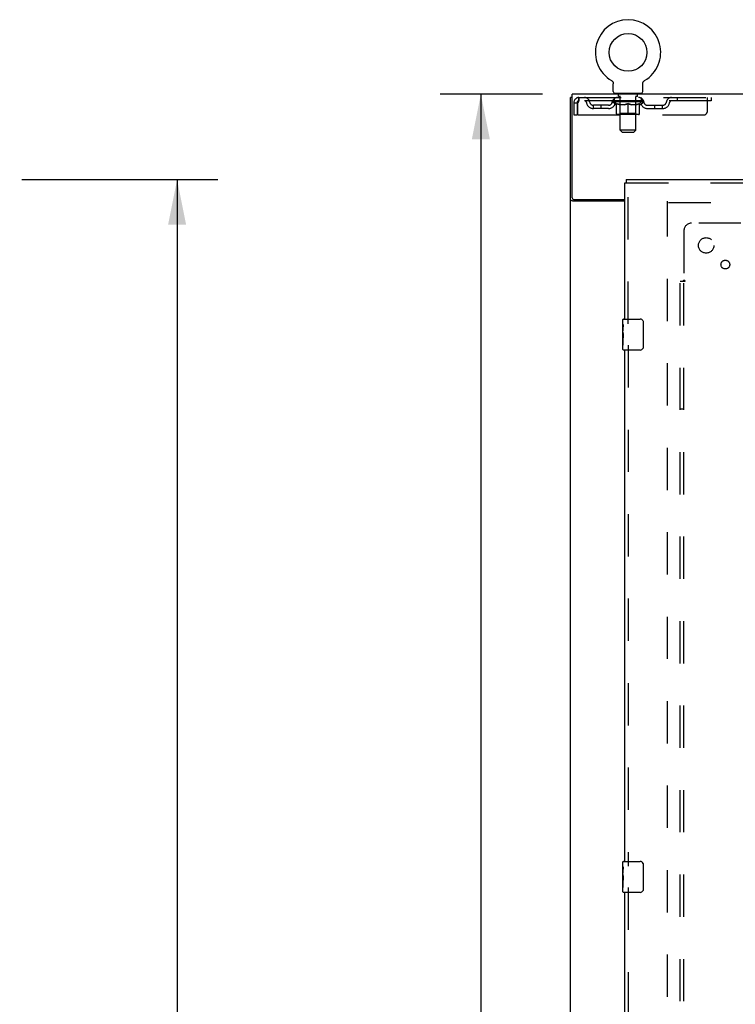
# Model space of a CAD drawing. Header units: inches. Extents: x 0 to 248, y 0 to 160.
# Tile 6 of 68: x 25 to 48, y 86 to 118. Entities that reach past the tile are written whole.
import ezdxf

# ---------------------------------------------------------------- set-up
doc = ezdxf.new("R2010")
doc.units = ezdxf.units.IN
doc.header["$LTSCALE"] = 13.627625
doc.header["$MEASUREMENT"] = 0
doc.linetypes.add('HIDDEN', pattern=[0.2, 0.1, -0.1])
doc.layers.get('0').update_dxf_attribs({"linetype": 'CONTINUOUS'})
for name, color, linetype in [('DEFAULT_2', 8, 'HIDDEN'), ('DIMENSIONS', 7, 'CONTINUOUS'), ('LEFTHAND_DOOR_ASSEMBLY', 7, 'CONTINUOUS'), ('SUBPANEL', 7, 'CONTINUOUS')]:
    doc.layers.add(name, color=color, linetype=linetype)
doc.styles.get("Standard").update_dxf_attribs({"font": 'arial.ttf'})
doc.dimstyles.new('DIMSTYLE_1', dxfattribs={"dimtxt": 1.093125, "dimasz": 1.4575, "dimexe": 0.09, "dimexo": 0.07, "dimgap": 0.0375, "dimtad": 0, "dimtih": 1, "dimtoh": 1, "dimzin": 4, "dimdsep": 46, "dimtxsty": 'Standard', "dimblk": '_FILLED', "dimblk1": '_FILLED', "dimblk2": '_FILLED', "dimcen": 0.09, "dimadec": 3, "dimazin": 1, "dimtfac": 1, "dimtdec": 3, "dimtofl": 0, "dimtmove": 0, "dimatfit": 3, "dimldrblk": '_FILLED', "dimfxl": 0, "dimtolj": 1, "dimtzin": 4, "dimarcsym": 0})

# ---------------------------------------------------------------- blocks, each defined once
blk = doc.blocks.new('_FILLED')
at = {"color": 0, "linetype": 'ByBlock'}
blk.add_solid([(0, 0), (-1, 0.2), (-1, -0.2)], dxfattribs=at)
blk = doc.blocks.new('*D9')
at = {"layer": 'DIMENSIONS', "color": 2, "linetype": 'Continuous'}
for p, q in [((24.813, 113.089), (31.134, 113.089)), ((29.822, 113.089), (29.822, 83.774)), ((29.822, 50.589), (29.822, 79.948)), ((24.813, 50.589), (31.134, 50.589))]:
    blk.add_line(p, q, dxfattribs=at)
at = {"layer": 'DIMENSIONS', "color": 2, "linetype": 'Continuous', "xscale": 1.4575, "yscale": 1.4575, "zscale": 1.4575}
for p, rotation in [((29.822, 113.089), 90), ((29.822, 50.589), 270)]:
    blk.add_blockref('_FILLED', p, dxfattribs=dict(at, rotation=rotation))
at = {"layer": 'DIMENSIONS', "color": 2, "linetype": 'Continuous', "insert": (29.822, 83.228), "char_height": 1.0931, "width": 5.5916, "attachment_point": 2, "line_spacing_factor": 0.9}
blk.add_mtext('62.50\\PDOORS', dxfattribs=at)
blk = doc.blocks.new('*D12')
at = {"layer": 'DIMENSIONS', "color": 2, "linetype": 'Continuous'}
for p, q in [((41.611, 115.839), (38.312, 115.839)), ((39.624, 115.839), (39.624, 82.932)), ((39.624, 47.839), (39.624, 80.746)), ((41.611, 47.839), (38.312, 47.839))]:
    blk.add_line(p, q, dxfattribs=at)
at = {"layer": 'DIMENSIONS', "color": 2, "linetype": 'Continuous', "xscale": 1.4575, "yscale": 1.4575, "zscale": 1.4575}
for p, rotation in [((39.624, 115.839), 90), ((39.624, 47.839), 270)]:
    blk.add_blockref('_FILLED', p, dxfattribs=dict(at, rotation=rotation))
at = {"layer": 'DIMENSIONS', "color": 2, "linetype": 'Continuous', "insert": (39.624, 82.385), "char_height": 1.0931, "width": 3.81984, "attachment_point": 2, "line_spacing_factor": 0.9}
blk.add_mtext('68.00', dxfattribs=at)

msp = doc.modelspace()

# ---------------------------------------------------------------- linework, layer by layer
at = {"color": 7, "linetype": 'Continuous'}
for p, q in [((43.837, 116.285), (43.837, 116.285)), ((43.837, 116.285), (43.84, 116.284)), ((43.84, 116.284), (43.842, 116.282)), ((43.842, 116.282), (43.844, 116.281)), ((43.844, 116.281), (43.847, 116.278)), ((43.847, 116.278), (43.851, 116.276)), ((43.851, 116.276), (43.854, 116.273)), ((44.892, 116.273), (44.895, 116.276)), ((44.895, 116.276), (44.899, 116.278)), ((44.899, 116.278), (44.902, 116.281)), ((44.902, 116.281), (44.904, 116.282)), ((44.902, 116.281), (44.904, 116.282)), ((44.904, 116.282), (44.906, 116.284)), ((44.906, 116.284), (44.909, 116.285)), ((44.909, 116.285), (44.909, 116.285)), ((43.854, 116.273), (43.858, 116.27)), ((43.857, 116.27), (43.861, 116.267)), ((43.861, 116.267), (43.864, 116.264)), ((43.864, 116.264), (43.867, 116.261)), ((43.867, 116.261), (43.869, 116.257)), ((43.869, 116.257), (43.872, 116.254)), ((43.872, 116.254), (43.875, 116.251)), ((43.875, 116.251), (43.877, 116.247)), ((43.877, 116.247), (43.88, 116.243)), ((43.879, 116.243), (43.882, 116.24)), ((43.882, 116.24), (43.884, 116.236)), ((43.884, 116.236), (43.886, 116.232)), ((43.886, 116.232), (43.888, 116.228)), ((43.888, 116.228), (43.889, 116.224)), ((43.889, 116.224), (43.891, 116.22)), ((43.891, 116.22), (43.892, 116.216)), ((43.892, 116.216), (43.893, 116.212)), ((43.898, 115.929), (43.898, 116.178)), ((44.848, 116.178), (44.848, 116.182)), ((44.848, 115.929), (44.848, 116.178)), ((44.852, 116.207), (44.853, 116.212)), ((44.853, 116.212), (44.854, 116.216)), ((44.854, 116.216), (44.855, 116.22)), ((44.855, 116.22), (44.857, 116.224)), ((44.857, 116.224), (44.858, 116.228)), ((44.858, 116.228), (44.86, 116.232)), ((44.86, 116.232), (44.862, 116.236)), ((44.862, 116.236), (44.864, 116.24)), ((44.864, 116.24), (44.866, 116.243)), ((44.866, 116.243), (44.869, 116.247)), ((44.869, 116.247), (44.871, 116.251)), ((44.871, 116.251), (44.874, 116.254)), ((44.874, 116.254), (44.877, 116.257)), ((44.877, 116.257), (44.879, 116.261)), ((44.879, 116.261), (44.882, 116.264)), ((44.882, 116.264), (44.885, 116.267)), ((44.885, 116.267), (44.889, 116.27)), ((44.888, 116.27), (44.892, 116.273)), ((42.571, 115.735), (42.519, 115.735)), ((43.935, 115.869), (43.935, 115.839)), ((44.81, 115.869), (43.935, 115.869)), ((44.81, 115.869), (44.81, 115.839))]:
    msp.add_line(p, q, dxfattribs=at)
at = {"color": 3, "linetype": 'Continuous'}
for p, q in [((42.519, 47.943), (42.519, 115.735)), ((42.571, 112.503), (42.571, 115.839)), ((120.217, 115.839), (42.571, 115.839)), ((44.269, 112.391), (42.589, 112.391)), ((42.631, 112.443), (44.269, 112.443))]:
    msp.add_line(p, q, dxfattribs=at)
at = {"color": 7, "linetype": 'Continuous'}
for points in [[(43.893, 116.212), (43.894, 116.207), (43.895, 116.203), (43.896, 116.199), (43.897, 116.195), (43.897, 116.19), (43.898, 116.186), (43.898, 116.182), (43.898, 116.178)], [(43.898, 116.186), (43.898, 116.182), (43.898, 116.178)], [(44.848, 116.182), (44.848, 116.186), (44.849, 116.19), (44.849, 116.195), (44.85, 116.199), (44.851, 116.203), (44.852, 116.207)], [(44.848, 116.182), (44.848, 116.186), (44.849, 116.19), (44.849, 116.195), (44.85, 116.199)]]:
    msp.add_lwpolyline(points, dxfattribs=at)
at = {"color": 3, "linetype": 'Continuous'}
for points in [[(42.554, 112.406), (42.55, 112.407), (42.546, 112.408), (42.543, 112.409), (42.54, 112.411), (42.537, 112.412), (42.534, 112.413), (42.532, 112.415), (42.529, 112.416), (42.527, 112.418), (42.525, 112.419), (42.523, 112.421), (42.522, 112.423), (42.521, 112.424), (42.52, 112.426), (42.519, 112.428), (42.519, 112.43), (42.519, 112.431)], [(42.589, 112.391), (42.587, 112.392), (42.585, 112.394), (42.582, 112.395), (42.579, 112.396), (42.576, 112.398), (42.573, 112.399), (42.569, 112.401), (42.565, 112.402), (42.554, 112.406)]]:
    msp.add_lwpolyline(points, dxfattribs=at)
at = {"color": 7, "linetype": 'Continuous'}
msp.add_circle((44.373, 117.193), 0.609, dxfattribs=at)
for centre, radius, start, end in [((44.373, 117.193), 1.054, 300.3993, 239.6007), ((43.958, 115.929), 0.06, 180, 270), ((44.788, 115.929), 0.06, 270, 360)]:
    msp.add_arc(centre, radius, start, end, dxfattribs=at)
at = {"color": 3, "linetype": 'Continuous'}
msp.add_arc((42.631, 112.503), 0.06, 180, 270, dxfattribs=at)
at = {"layer": 'DEFAULT_2', "color": 8, "linetype": 'HIDDEN'}
for p, q in [((43.837, 116.285), (43.837, 116.285)), ((43.842, 116.282), (43.844, 116.281)), ((44.909, 116.285), (44.909, 116.285)), ((42.79, 115.735), (42.79, 115.631)), ((42.79, 115.735), (47.06, 115.735)), ((43.935, 115.631), (43.935, 115.735)), ((44.028, 115.869), (44.028, 115.839)), ((44.063, 115.779), (44.063, 115.859)), ((44.132, 115.769), (44.073, 115.769)), ((44.124, 114.679), (44.124, 115.759)), ((44.673, 115.769), (44.614, 115.769)), ((44.622, 114.679), (44.622, 115.759)), ((44.683, 115.779), (44.683, 115.859)), ((44.718, 115.869), (44.718, 115.839)), ((44.81, 115.631), (44.81, 115.735)), ((45.96, 115.735), (45.96, 115.631)), ((46.935, 115.297), (46.935, 115.735)), ((47.06, 115.735), (47.06, 115.631)), ((42.623, 115.568), (42.623, 115.172)), ((42.623, 115.568), (42.727, 115.568)), ((42.727, 115.568), (42.727, 115.172)), ((42.757, 115.172), (42.757, 115.568)), ((47.06, 115.631), (42.79, 115.631)), ((43.258, 115.38), (43.258, 115.484)), ((43.741, 115.484), (43.258, 115.484)), ((43.741, 115.38), (43.258, 115.38)), ((43.508, 115.38), (43.508, 115.484)), ((43.867, 115.593), (43.867, 115.631)), ((43.994, 115.504), (43.867, 115.593)), ((44.879, 115.593), (43.867, 115.593)), ((43.874, 115.625), (43.874, 115.631)), ((43.881, 115.623), (43.881, 115.625)), ((43.881, 115.623), (44.865, 115.623)), ((43.888, 115.623), (43.888, 115.625)), ((43.889, 115.623), (43.889, 115.625)), ((43.897, 115.625), (43.897, 115.631)), ((43.91, 115.623), (43.91, 115.625)), ((43.912, 115.623), (43.912, 115.625)), ((43.935, 115.625), (43.935, 115.631)), ((43.946, 115.623), (43.946, 115.625)), ((43.948, 115.623), (43.948, 115.625)), ((44.112, 115.625), (43.951, 115.625)), ((43.985, 115.625), (43.985, 115.631)), ((43.986, 115.623), (43.986, 115.625)), ((43.987, 115.623), (43.987, 115.625)), ((43.989, 115.623), (43.989, 115.625)), ((43.994, 115.504), (44.002, 115.504)), ((43.995, 115.623), (43.995, 115.625)), ((43.995, 115.623), (43.995, 115.625)), ((43.998, 115.623), (43.998, 115.625)), ((44, 115.623), (44, 115.626)), ((44.002, 115.214), (44.002, 115.539)), ((44.004, 115.623), (44.004, 115.625)), ((44.015, 115.623), (44.015, 115.625)), ((44.03, 115.623), (44.03, 115.627)), ((44.03, 115.623), (44.03, 115.625)), ((44.046, 115.623), (44.046, 115.625)), ((44.048, 115.625), (44.048, 115.631)), ((44.055, 115.623), (44.055, 115.625)), ((44.059, 115.623), (44.059, 115.625)), ((44.066, 115.623), (44.066, 115.625)), ((44.075, 115.623), (44.075, 115.629)), ((44.087, 115.623), (44.087, 115.625)), ((44.09, 115.623), (44.09, 115.625)), ((44.112, 115.623), (44.112, 115.625)), ((44.165, 115.625), (44.116, 115.625)), ((44.26, 115.504), (44.116, 115.504)), ((44.12, 115.625), (44.12, 115.631)), ((44.123, 115.216), (44.123, 115.591)), ((44.125, 115.623), (44.125, 115.625)), ((44.129, 115.623), (44.129, 115.625)), ((44.134, 115.623), (44.134, 115.63)), ((44.137, 115.623), (44.137, 115.625)), ((44.146, 115.623), (44.146, 115.625)), ((44.165, 115.623), (44.165, 115.625)), ((44.225, 115.625), (44.178, 115.625)), ((44.194, 115.623), (44.194, 115.625)), ((44.2, 115.625), (44.2, 115.631)), ((44.203, 115.623), (44.203, 115.625)), ((44.205, 115.623), (44.205, 115.63)), ((44.207, 115.623), (44.207, 115.625)), ((44.213, 115.623), (44.213, 115.626)), ((44.225, 115.623), (44.225, 115.625)), ((44.289, 115.625), (44.246, 115.625)), ((44.256, 115.623), (44.256, 115.625)), ((44.282, 115.625), (44.373, 115.631)), ((44.285, 115.625), (44.285, 115.631)), ((44.286, 115.631), (44.285, 115.631)), ((44.285, 115.623), (44.285, 115.625)), ((44.286, 115.625), (44.286, 115.631)), ((44.289, 115.623), (44.289, 115.626)), ((44.289, 115.623), (44.289, 115.625)), ((44.29, 115.623), (44.29, 115.625)), ((44.356, 115.625), (44.318, 115.625)), ((44.322, 115.623), (44.322, 115.625)), ((44.356, 115.623), (44.356, 115.625)), ((44.371, 115.626), (44.371, 115.625)), ((44.371, 115.623), (44.371, 115.626)), ((44.371, 115.623), (44.371, 115.625)), ((44.373, 115.625), (44.373, 115.631)), ((44.373, 115.184), (44.373, 115.539)), ((44.375, 115.623), (44.375, 115.626)), ((44.375, 115.626), (44.375, 115.625)), ((44.375, 115.623), (44.375, 115.625)), ((44.377, 115.625), (44.428, 115.625)), ((44.39, 115.623), (44.39, 115.625)), ((44.403, 115.625), (44.403, 115.629)), ((44.403, 115.629), (44.464, 115.625)), ((44.419, 115.625), (44.419, 115.628)), ((44.424, 115.623), (44.424, 115.625)), ((44.456, 115.623), (44.456, 115.625)), ((44.457, 115.623), (44.457, 115.626)), ((44.457, 115.623), (44.457, 115.625)), ((44.457, 115.625), (44.5, 115.625)), ((44.46, 115.625), (44.46, 115.631)), ((44.46, 115.631), (44.461, 115.631)), ((44.46, 115.623), (44.46, 115.625)), ((44.461, 115.625), (44.461, 115.631)), ((44.63, 115.504), (44.486, 115.504)), ((44.49, 115.623), (44.49, 115.625)), ((44.521, 115.623), (44.521, 115.625)), ((44.521, 115.625), (44.568, 115.625)), ((44.533, 115.623), (44.533, 115.626)), ((44.539, 115.623), (44.539, 115.625)), ((44.541, 115.623), (44.541, 115.63)), ((44.543, 115.623), (44.543, 115.625)), ((44.546, 115.625), (44.546, 115.631)), ((44.552, 115.623), (44.552, 115.625)), ((44.581, 115.623), (44.581, 115.625)), ((44.581, 115.625), (44.63, 115.625)), ((44.6, 115.623), (44.6, 115.625)), ((44.609, 115.623), (44.609, 115.625)), ((44.612, 115.623), (44.612, 115.63)), ((44.617, 115.623), (44.617, 115.625)), ((44.621, 115.623), (44.621, 115.625)), ((44.623, 115.216), (44.623, 115.591)), ((44.626, 115.625), (44.626, 115.631)), ((44.634, 115.623), (44.634, 115.625)), ((44.634, 115.625), (44.795, 115.625)), ((44.656, 115.623), (44.656, 115.625)), ((44.659, 115.623), (44.659, 115.625)), ((44.671, 115.623), (44.671, 115.629)), ((44.68, 115.623), (44.68, 115.625)), ((44.687, 115.623), (44.687, 115.625)), ((44.691, 115.623), (44.691, 115.625)), ((44.698, 115.625), (44.698, 115.631)), ((44.7, 115.623), (44.7, 115.625)), ((44.716, 115.623), (44.716, 115.627)), ((44.716, 115.623), (44.716, 115.625)), ((44.731, 115.623), (44.731, 115.625)), ((44.742, 115.623), (44.742, 115.625)), ((44.743, 115.214), (44.743, 115.539)), ((44.743, 115.504), (44.752, 115.504)), ((44.746, 115.623), (44.746, 115.626)), ((44.748, 115.623), (44.748, 115.625)), ((44.751, 115.623), (44.751, 115.625)), ((44.751, 115.623), (44.751, 115.625)), ((44.752, 115.504), (44.879, 115.593)), ((44.757, 115.623), (44.757, 115.625)), ((44.759, 115.623), (44.759, 115.625)), ((44.76, 115.623), (44.76, 115.625)), ((44.761, 115.625), (44.761, 115.631)), ((44.798, 115.623), (44.798, 115.625)), ((44.8, 115.623), (44.8, 115.625)), ((44.811, 115.625), (44.811, 115.631)), ((44.834, 115.623), (44.834, 115.625)), ((44.836, 115.623), (44.836, 115.625)), ((44.849, 115.625), (44.849, 115.631)), ((44.857, 115.623), (44.857, 115.625)), ((44.857, 115.623), (44.857, 115.625)), ((44.865, 115.623), (44.865, 115.625)), ((44.872, 115.625), (44.872, 115.631)), ((44.879, 115.593), (44.879, 115.631)), ((45.005, 115.484), (45.488, 115.484)), ((45.005, 115.38), (45.488, 115.38)), ((45.238, 115.38), (45.238, 115.484)), ((45.488, 115.38), (45.488, 115.484)), ((42.623, 115.172), (42.727, 115.172)), ((42.757, 115.172), (46.81, 115.172)), ((44.714, 115.184), (44.032, 115.184)), ((44.123, 115.216), (44.091, 115.184)), ((44.623, 115.216), (44.123, 115.216)), ((44.623, 115.216), (44.655, 115.184)), ((44.184, 114.619), (44.124, 114.679)), ((44.622, 114.679), (44.124, 114.679)), ((44.184, 114.619), (44.562, 114.619)), ((44.562, 114.619), (44.622, 114.679)), ((45.644, 51.287), (45.644, 112.391)), ((79.748, 112.339), (45.658, 112.339))]:
    msp.add_line(p, q, dxfattribs=at)
for points in [[(42.79, 115.735), (42.788, 115.734), (42.785, 115.731), (42.783, 115.725), (42.781, 115.718), (42.778, 115.709), (42.776, 115.698), (42.773, 115.686), (42.771, 115.672), (42.769, 115.657), (42.766, 115.64), (42.764, 115.623), (42.762, 115.605), (42.759, 115.586), (42.757, 115.568)], [(42.79, 115.631), (42.788, 115.63), (42.785, 115.629), (42.783, 115.627), (42.781, 115.625), (42.778, 115.621), (42.776, 115.617), (42.773, 115.612), (42.771, 115.607), (42.769, 115.601), (42.766, 115.595), (42.764, 115.589), (42.762, 115.582), (42.759, 115.575), (42.757, 115.568)], [(44.002, 115.539), (44.023, 115.531), (44.043, 115.524), (44.063, 115.518), (44.083, 115.512), (44.103, 115.508), (44.122, 115.504)], [(44.116, 115.504), (44.098, 115.508), (44.079, 115.512), (44.06, 115.518), (44.041, 115.524), (44.022, 115.531), (44.002, 115.538)], [(44.252, 115.504), (44.272, 115.508), (44.292, 115.512), (44.312, 115.518), (44.332, 115.524), (44.352, 115.531), (44.373, 115.539)], [(44.373, 115.538), (44.354, 115.53), (44.334, 115.524), (44.316, 115.518), (44.297, 115.512), (44.278, 115.508), (44.26, 115.504)], [(44.373, 115.539), (44.394, 115.531), (44.414, 115.524), (44.434, 115.518), (44.454, 115.512), (44.474, 115.508), (44.494, 115.504)], [(44.486, 115.504), (44.467, 115.508), (44.449, 115.512), (44.43, 115.518), (44.411, 115.524), (44.392, 115.53), (44.373, 115.538)], [(44.624, 115.504), (44.643, 115.508), (44.663, 115.512), (44.683, 115.518), (44.703, 115.524), (44.723, 115.531), (44.743, 115.539)], [(44.743, 115.538), (44.724, 115.531), (44.705, 115.524), (44.686, 115.518), (44.667, 115.512), (44.648, 115.508), (44.63, 115.504)]]:
    msp.add_lwpolyline(points, dxfattribs=at)
for centre, radius, start, end in [((42.79, 115.568), 0.167, 90, 180), ((42.969, 115.568), 0.167, 8.0716, 90), ((44.03, 115.568), 0.167, 90, 171.9284), ((44.053, 115.859), 0.01, 0, 90), ((44.073, 115.779), 0.01, 180, 270), ((44.114, 115.759), 0.01, 0, 90), ((44.632, 115.759), 0.01, 90, 180), ((44.673, 115.779), 0.01, 270, 360), ((44.693, 115.859), 0.01, 90, 180), ((44.715, 115.568), 0.167, 8.0716, 90), ((45.777, 115.568), 0.167, 90, 171.9284), ((42.79, 115.568), 0.063, 90, 180), ((42.97, 115.568), 0.0625, 7.9863, 90), ((43.258, 115.609), 0.229, 187.9863, 270), ((43.258, 115.609), 0.125, 188.0716, 270), ((43.741, 115.609), 0.125, 270, 351.9284), ((43.741, 115.609), 0.229, 270, 352.0137), ((44.03, 115.568), 0.0625, 90, 172.0137), ((44.091, 115.591), 0.0318, 0, 90), ((44.655, 115.591), 0.0318, 90, 180), ((44.716, 115.568), 0.0625, 7.9863, 90), ((45.005, 115.609), 0.229, 187.9863, 270), ((45.005, 115.609), 0.125, 188.0716, 270), ((45.488, 115.609), 0.125, 270, 351.9284), ((45.488, 115.609), 0.229, 270, 352.0137), ((45.776, 115.568), 0.0625, 90, 172.0137), ((44.032, 115.214), 0.0296, 180, 270), ((44.714, 115.214), 0.0296, 270, 360), ((46.81, 115.297), 0.125, 270, 360)]:
    msp.add_arc(centre, radius, start, end, dxfattribs=at)
for centre, major_axis, ratio, start_param, end_param in [((44.373, 115.631), (0.506, 0.005), 0.05963, 2.96643, 3.140963), ((43.851, 115.621), (0.158, 0), 0.060556, 0.430652, 1.470503), ((44.373, 115.631), (0.506, 0), 0.060556, -3.141593, -2.96706), ((43.851, 115.616), (0.158, 0.002), 0.05963, 1.376596, 1.469874), ((44.373, 115.631), (0.506, 0.011), 0.05688, 2.791345, 2.965878), ((43.831, 115.621), (0.158, 0.002), 0.05963, 0.25549, 1.295341), ((43.886, 115.621), (0.158, -0.002), 0.05963, 0.605815, 1.645666), ((44.373, 115.631), (0.506, -0.005), 0.05963, -2.96643, -2.791898), ((43.886, 115.616), (0.158, 0), 0.060556, 1.551758, 1.645036), ((43.831, 115.616), (0.158, 0.003), 0.05688, 1.20151, 1.294789), ((43.887, 115.618), (0.131, 0.001), 0.05963, 1.065228, 1.614276), ((43.871, 115.618), (0.131, 0.003), 0.05688, 0.890143, 1.43919), ((43.918, 115.618), (0.131, 0), 0.060556, 1.240391, 1.789438), ((44.373, 115.631), (0.506, 0.015), 0.052395, 2.616403, 2.790936), ((43.829, 115.621), (0.158, 0.003), 0.05688, 0.080405, 1.120256), ((43.936, 115.621), (0.158, -0.003), 0.05688, 0.7809, 1.820751), ((44.373, 115.631), (0.506, -0.011), 0.05688, -2.791345, -2.616812), ((43.936, 115.616), (0.158, -0.002), 0.05963, 1.72692, 1.820198), ((43.829, 115.616), (0.158, 0.005), 0.052395, 1.026568, 1.119847), ((43.871, 115.618), (0.131, 0.004), 0.052395, 0.715201, 1.264248), ((43.962, 115.618), (0.131, -0.001), 0.05963, 1.415553, 1.9646), ((44.373, 115.631), (0.506, 0.02), 0.046319, 2.441654, 2.616187), ((44, 115.621), (0.158, -0.005), 0.052395, 0.955842, 1.995693), ((43.842, 115.621), (0.158, 0.005), 0.052395, -0.094537, 0.945314), ((44.373, 115.631), (0.506, -0.015), 0.052395, -2.616403, -2.44187), ((44, 115.616), (0.158, -0.003), 0.05688, 1.902006, 1.995284), ((43.842, 115.616), (0.158, 0.006), 0.046319, 0.851819, 0.945098), ((43.886, 115.618), (0.131, 0.005), 0.046319, 0.540452, 1.089499), ((44.019, 115.618), (0.131, -0.003), 0.05688, 1.590638, 2.139686), ((44.373, 115.631), (0.506, 0.024), 0.038841, 2.267123, 2.441656), ((44.074, 115.621), (0.158, -0.006), 0.046319, 1.130591, 2.170442), ((43.872, 115.621), (0.158, 0.006), 0.046319, -0.269286, 0.770565), ((44.373, 115.631), (0.506, -0.02), 0.046319, -2.441654, -2.267121), ((44.074, 115.616), (0.158, -0.005), 0.052395, 2.076947, 2.170226), ((43.872, 115.616), (0.158, 0.007), 0.038841, 0.677289, 0.770567), ((43.915, 115.618), (0.131, 0.006), 0.038841, 0.365921, 0.914969), ((44.087, 115.618), (0.131, -0.004), 0.052395, 1.76558, 2.314627), ((44.373, 115.631), (0.506, 0.027), 0.030195, 2.09281, 2.267343), ((44.158, 115.621), (0.158, -0.007), 0.038841, 1.305122, 2.344973), ((43.917, 115.621), (0.158, 0.007), 0.038841, -0.443817, 0.596034), ((44.373, 115.631), (0.506, -0.024), 0.038841, -2.267123, -2.092591), ((44.158, 115.616), (0.158, -0.006), 0.046319, 2.251696, 2.344975), ((43.917, 115.616), (0.158, 0.008), 0.030195, 0.502975, 0.596254), ((43.959, 115.618), (0.131, 0.007), 0.030195, 0.191608, 0.740655), ((44.163, 115.618), (0.131, -0.005), 0.046319, 1.940329, 2.489376), ((43.975, 115.621), (0.158, 0.008), 0.030195, -0.61813, 0.421721), ((44.373, 115.631), (0.506, 0.029), 0.020645, 1.918687, 2.09322), ((44.248, 115.621), (0.158, -0.008), 0.030195, 1.479435, 2.519286), ((44.373, 115.631), (0.506, -0.027), 0.030195, -2.09281, -1.918277), ((44.248, 115.616), (0.158, -0.007), 0.038841, 2.426227, 2.519505), ((43.975, 115.616), (0.158, 0.009), 0.020645, 0.328852, 0.422131), ((44.015, 115.618), (0.131, 0.007), 0.020645, 0.017485, 0.566532), ((44.246, 115.618), (0.131, -0.006), 0.038841, 2.11486, 2.663907), ((44.046, 115.621), (0.158, 0.009), 0.020645, -0.792253, 0.247598), ((44.373, 115.631), (0.506, 0.03), 0.010478, 1.744704, 1.919237), ((44.343, 115.621), (0.158, -0.009), 0.020645, 1.653558, 2.693409), ((44.373, 115.631), (0.506, -0.029), 0.020645, -1.918687, -1.744154), ((44.343, 115.616), (0.158, -0.008), 0.030195, 2.60054, 2.693819), ((44.046, 115.616), (0.158, 0.009), 0.010478, 0.154869, 0.248148), ((44.082, 115.618), (0.131, 0.008), 0.010478, 6.126688, 6.675735), ((44.332, 115.618), (0.131, -0.007), 0.030195, 2.289173, 2.83822), ((44.127, 115.621), (0.158, 0.009), 0.010478, -0.966236, -0.000846), ((44.438, 115.621), (0.158, -0.009), 0.010478, 1.827541, 2.867392), ((44.373, 115.631), (0.506, -0.03), 0.010478, -1.744704, -1.563007), ((44.438, 115.616), (0.158, -0.009), 0.020645, 2.774664, 2.867942), ((44.42, 115.618), (0.131, -0.007), 0.020645, 2.463296, 3.012344), ((44.308, 115.621), (0.158, 0.009), 0.010478, 0.274201, 1.314052), ((44.24, 115.618), (0.131, 0.008), 0.010478, -0.000483, 0.504314), ((44.215, 115.616), (0.158, 0.009), 0.010478, 0.099668, 0.192946), ((44.373, 115.631), (0.506, 0.03), 0.010478, -1.571421, -1.396888), ((44.506, 115.618), (0.131, -0.008), 0.010478, 2.637279, 3.14189), ((44.531, 115.616), (0.158, -0.009), 0.010478, 2.74231, 2.948646), ((44.403, 115.621), (0.158, 0.009), 0.020645, 0.448184, 1.488034), ((44.326, 115.618), (0.131, 0.007), 0.020645, 0.129249, 0.678296), ((44.308, 115.616), (0.158, 0.009), 0.020645, 0.273651, 0.366929), ((44.619, 115.621), (0.158, -0.009), 0.010478, -3.140747, -2.175357), ((44.373, 115.631), (0.506, 0.029), 0.020645, -1.397439, -1.222906), ((44.373, 115.631), (0.506, -0.03), 0.010478, 1.222355, 1.396888), ((44.498, 115.621), (0.158, 0.008), 0.030195, 0.622307, 1.662158), ((44.414, 115.618), (0.131, 0.007), 0.030195, 0.303372, 0.852419), ((44.664, 115.618), (0.131, -0.008), 0.010478, 2.749043, 3.29809), ((44.7, 115.621), (0.158, -0.009), 0.020645, 2.893995, 3.933846), ((44.403, 115.616), (0.158, 0.008), 0.030195, 0.447774, 0.541052), ((44.7, 115.616), (0.158, -0.009), 0.010478, 2.893445, 2.986723), ((44.373, 115.631), (0.506, 0.027), 0.030195, -1.223315, -1.048783), ((44.373, 115.631), (0.506, -0.029), 0.020645, 1.048373, 1.222906), ((44.588, 115.621), (0.158, 0.007), 0.038841, 0.79662, 1.836471), ((44.5, 115.618), (0.131, 0.006), 0.038841, 0.477686, 1.026733), ((44.731, 115.618), (0.131, -0.007), 0.020645, 2.57506, 3.124108), ((44.77, 115.621), (0.158, -0.008), 0.030195, 2.719872, 3.759723), ((44.672, 115.621), (0.158, 0.006), 0.046319, 0.971151, 2.011002), ((44.498, 115.616), (0.158, 0.007), 0.038841, 0.622087, 0.715366), ((44.77, 115.616), (0.158, -0.009), 0.020645, 2.719462, 2.812741), ((44.373, 115.631), (0.506, 0.024), 0.038841, -1.049002, -0.874469), ((44.373, 115.631), (0.506, -0.027), 0.030195, 0.87425, 1.048783), ((44.583, 115.618), (0.131, 0.005), 0.046319, 0.652216, 1.201263), ((44.746, 115.621), (0.158, 0.005), 0.052395, 1.1459, 2.185751), ((44.787, 115.618), (0.131, -0.007), 0.030195, 2.400937, 2.949985), ((44.829, 115.621), (0.158, -0.007), 0.038841, 2.545558, 3.585409), ((44.659, 115.618), (0.131, 0.004), 0.052395, 0.826965, 1.376012), ((44.588, 115.616), (0.158, 0.006), 0.046319, 0.796618, 0.889896), ((44.829, 115.616), (0.158, -0.008), 0.030195, 2.545339, 2.638617), ((44.81, 115.621), (0.158, 0.003), 0.05688, 1.320842, 2.360692), ((44.373, 115.631), (0.506, 0.02), 0.046319, -0.874471, -0.699939), ((44.373, 115.631), (0.506, -0.024), 0.038841, 0.699936, 0.874469), ((44.874, 115.621), (0.158, -0.006), 0.046319, 2.371028, 3.410879), ((44.831, 115.618), (0.131, -0.006), 0.038841, 2.226624, 2.775671), ((44.86, 115.621), (0.158, 0.002), 0.05963, 1.495927, 2.535778), ((44.727, 115.618), (0.131, 0.003), 0.05688, 1.001907, 1.550954), ((44.904, 115.621), (0.158, -0.005), 0.052395, 2.196279, 3.23613), ((44.86, 115.618), (0.131, -0.005), 0.046319, 2.052093, 2.601141), ((44.672, 115.616), (0.158, 0.005), 0.052395, 0.971367, 1.064645), ((44.895, 115.621), (0.158, 0), 0.060556, 1.671089, 2.71094), ((44.874, 115.616), (0.158, -0.007), 0.038841, 2.371026, 2.464304), ((44.917, 115.621), (0.158, -0.003), 0.05688, 2.021337, 3.061188), ((44.373, 115.631), (0.506, 0.015), 0.052395, -0.699723, -0.52519), ((44.373, 115.631), (0.506, -0.02), 0.046319, 0.525406, 0.699939), ((44.914, 115.621), (0.158, -0.002), 0.05963, 1.846251, 2.886102), ((44.784, 115.618), (0.131, 0.001), 0.05963, 1.176993, 1.72604), ((44.875, 115.618), (0.131, -0.004), 0.052395, 1.877344, 2.426392), ((44.828, 115.618), (0.131, 0), 0.060556, 1.352155, 1.901202), ((44.875, 115.618), (0.131, -0.003), 0.05688, 1.702402, 2.25145), ((44.859, 115.618), (0.131, -0.001), 0.05963, 1.527317, 2.076364), ((44.746, 115.616), (0.158, 0.003), 0.05688, 1.146309, 1.239587), ((44.904, 115.616), (0.158, -0.006), 0.046319, 2.196495, 2.289773), ((44.373, 115.631), (0.506, 0.011), 0.05688, -0.524781, -0.350248), ((44.373, 115.631), (0.506, -0.015), 0.052395, 0.350657, 0.52519), ((44.81, 115.616), (0.158, 0.002), 0.05963, 1.321394, 1.414673), ((44.917, 115.616), (0.158, -0.005), 0.052395, 2.021746, 2.115024), ((44.373, 115.631), (0.506, 0.005), 0.05963, -0.349695, -0.175162), ((44.373, 115.631), (0.506, -0.011), 0.05688, 0.175715, 0.350248), ((44.86, 115.616), (0.158, 0), 0.060556, 1.496556, 1.589835), ((44.914, 115.616), (0.158, -0.003), 0.05688, 1.846804, 1.940083), ((44.895, 115.616), (0.158, -0.002), 0.05963, 1.671719, 1.764997), ((44.373, 115.631), (0.506, 0), 0.060556, -0.174533, 0), ((44.373, 115.631), (0.506, -0.005), 0.05963, 0.000629, 0.175162)]:
    msp.add_ellipse(centre, major_axis=major_axis, ratio=ratio, start_param=start_param, end_param=end_param, dxfattribs=at)
at = {"layer": 'LEFTHAND_DOOR_ASSEMBLY', "color": 3, "linetype": 'Continuous'}
for p, q in [((44.269, 108.589), (44.269, 112.985)), ((44.311, 113.089), (80.414, 113.089)), ((44.269, 91.089), (44.269, 107.589)), ((44.269, 73.589), (44.269, 90.089))]:
    msp.add_line(p, q, dxfattribs=at)
at = {"layer": 'LEFTHAND_DOOR_ASSEMBLY', "color": 7, "linetype": 'Continuous'}
for p, q in [((44.269, 112.985), (44.311, 112.985)), ((44.311, 113.089), (44.311, 112.985)), ((44.209, 108.428), (44.209, 108.574)), ((44.209, 108.17), (44.209, 108.427)), ((44.215, 108.372), (44.209, 108.372)), ((44.216, 108.204), (44.216, 108.34)), ((44.224, 108.589), (44.764, 108.589)), ((44.864, 108.489), (44.864, 107.689)), ((44.209, 108.204), (44.216, 108.204)), ((44.209, 107.604), (44.209, 108.168)), ((44.211, 108.141), (44.209, 108.141)), ((44.209, 108.009), (44.215, 108.009)), ((44.209, 107.973), (44.216, 107.973)), ((44.209, 107.91), (44.216, 107.91)), ((44.209, 107.743), (44.216, 107.743)), ((44.216, 107.743), (44.216, 107.973)), ((44.764, 107.589), (44.224, 107.589)), ((44.209, 90.928), (44.209, 91.074)), ((44.209, 90.67), (44.209, 90.927)), ((44.215, 90.872), (44.209, 90.872)), ((44.224, 91.089), (44.764, 91.089)), ((44.864, 90.989), (44.864, 90.189)), ((44.209, 90.704), (44.216, 90.704)), ((44.209, 90.104), (44.209, 90.668)), ((44.211, 90.641), (44.209, 90.641)), ((44.216, 90.704), (44.216, 90.84)), ((44.209, 90.509), (44.215, 90.509)), ((44.209, 90.473), (44.216, 90.473)), ((44.209, 90.41), (44.216, 90.41)), ((44.209, 90.243), (44.216, 90.243)), ((44.216, 90.243), (44.216, 90.473)), ((44.764, 90.089), (44.224, 90.089))]:
    msp.add_line(p, q, dxfattribs=at)
at = {"layer": 'LEFTHAND_DOOR_ASSEMBLY', "color": 8, "linetype": 'HIDDEN'}
for p, q in [((44.311, 112.985), (80.414, 112.985)), ((44.373, 108.434), (44.373, 112.985)), ((44.373, 107.744), (44.373, 90.934)), ((44.373, 90.244), (44.373, 73.434))]:
    msp.add_line(p, q, dxfattribs=at)
at = {"layer": 'LEFTHAND_DOOR_ASSEMBLY', "color": 7, "linetype": 'Continuous'}
for points in [[(44.209, 108.428), (44.209, 108.424), (44.21, 108.42), (44.21, 108.414), (44.212, 108.401)], [(44.212, 108.401), (44.213, 108.394), (44.213, 108.385), (44.214, 108.377)], [(44.214, 108.377), (44.215, 108.368), (44.216, 108.359), (44.216, 108.35), (44.216, 108.34)], [(44.857, 108.525), (44.859, 108.519), (44.861, 108.513), (44.862, 108.507), (44.863, 108.501), (44.864, 108.495), (44.864, 108.489)], [(44.209, 108.17), (44.209, 108.162), (44.21, 108.153), (44.21, 108.143)], [(44.21, 108.143), (44.213, 108.109), (44.214, 108.097), (44.215, 108.085), (44.215, 108.072), (44.216, 108.06), (44.216, 108.047), (44.216, 108.034), (44.215, 108.021), (44.215, 108.009), (44.214, 107.996), (44.213, 107.984)], [(44.864, 107.689), (44.864, 107.682), (44.863, 107.676), (44.862, 107.67), (44.861, 107.664), (44.859, 107.658), (44.857, 107.653)], [(44.209, 90.928), (44.209, 90.924), (44.21, 90.92), (44.21, 90.914), (44.212, 90.901)], [(44.212, 90.901), (44.213, 90.894), (44.213, 90.885), (44.214, 90.877)], [(44.214, 90.877), (44.215, 90.868), (44.216, 90.859), (44.216, 90.85), (44.216, 90.84)], [(44.857, 91.025), (44.859, 91.019), (44.861, 91.013), (44.862, 91.007), (44.863, 91.001), (44.864, 90.995), (44.864, 90.989)], [(44.209, 90.67), (44.209, 90.662), (44.21, 90.653), (44.21, 90.643)], [(44.21, 90.643), (44.213, 90.609), (44.214, 90.597), (44.215, 90.585), (44.215, 90.572), (44.216, 90.56), (44.216, 90.547), (44.216, 90.534), (44.215, 90.521), (44.215, 90.509), (44.214, 90.496), (44.213, 90.484)], [(44.864, 90.189), (44.864, 90.182), (44.863, 90.176), (44.862, 90.17), (44.861, 90.164), (44.859, 90.158), (44.857, 90.153)]]:
    msp.add_lwpolyline(points, dxfattribs=at)
for centre, radius, start, end in [((44.224, 108.574), 0.015, 90, 180), ((44.764, 108.489), 0.1, 21.1999, 90), ((44.224, 107.604), 0.015, 180, 270), ((44.764, 107.689), 0.1, 270, 338.7946), ((44.224, 91.074), 0.015, 90, 180), ((44.764, 90.989), 0.1, 21.1999, 90), ((44.224, 90.104), 0.015, 180, 270), ((44.764, 90.189), 0.1, 270, 338.7946)]:
    msp.add_arc(centre, radius, start, end, dxfattribs=at)
for centre in [(44.472, 108.005), (44.472, 90.505)]:
    msp.add_ellipse(centre, major_axis=(0.263, 0), ratio=0.432808, start_param=3.141593, end_param=3.321581, dxfattribs=at)
at = {"layer": 'SUBPANEL', "color": 8, "linetype": 'HIDDEN'}
for p, q in [((48.015, 111.683), (46.425, 111.683)), ((46.175, 111.433), (46.175, 109.843)), ((46.05, 53.87), (46.05, 109.808)), ((46.05, 109.808), (46.137, 109.808)), ((46.137, 109.808), (46.216, 109.808)), ((46.175, 53.87), (46.175, 109.808)), ((46.175, 105.683), (46.05, 105.683))]:
    msp.add_line(p, q, dxfattribs=at)
for points in [[(46.137, 109.808), (46.139, 109.809), (46.141, 109.811), (46.144, 109.813), (46.146, 109.815), (46.148, 109.816), (46.15, 109.818), (46.151, 109.82), (46.153, 109.821), (46.155, 109.823), (46.157, 109.825), (46.162, 109.83)], [(46.162, 109.83), (46.164, 109.832), (46.166, 109.834), (46.168, 109.836), (46.17, 109.838), (46.172, 109.84), (46.174, 109.841), (46.175, 109.843)], [(46.19, 109.833), (46.188, 109.834), (46.185, 109.836), (46.183, 109.837), (46.181, 109.839), (46.179, 109.84), (46.177, 109.841), (46.175, 109.843)], [(46.216, 109.808), (46.215, 109.809), (46.215, 109.811), (46.214, 109.813), (46.213, 109.814), (46.212, 109.816), (46.211, 109.817), (46.209, 109.819), (46.208, 109.82), (46.206, 109.822), (46.204, 109.823), (46.203, 109.825), (46.201, 109.826), (46.199, 109.827), (46.197, 109.829), (46.195, 109.83), (46.19, 109.833)]]:
    msp.add_lwpolyline(points, dxfattribs=at)
for centre, radius in [((46.894, 110.964), 0.25), ((47.513, 110.345), 0.141)]:
    msp.add_circle(centre, radius, dxfattribs=at)
msp.add_arc((46.425, 111.433), 0.25, 90, 180, dxfattribs=at)

# ---------------------------------------------------------------- dimensions: what is measured, and where the dimension line sits
at = {"layer": 'DIMENSIONS', "color": 2, "linetype": 'Continuous'}
dim = msp.add_linear_dim(base=(39.624, 47.839), p1=(41.681, 115.839), p2=(41.681, 47.839), angle=270, dimstyle='DIMSTYLE_1', dxfattribs=at)
dim.commit()
dim.dimension.update_dxf_attribs({"geometry": '*D12', "text_midpoint": (39.615, 81.833), "dimtype": 160})
dim = msp.add_linear_dim(base=(29.822, 50.589), p1=(24.743, 113.089), p2=(24.743, 50.589), angle=270, text='<>\\PDOORS', dimstyle='DIMSTYLE_1', dxfattribs=at)
dim.commit()
dim.dimension.update_dxf_attribs({"geometry": '*D9', "text_midpoint": (29.822, 81.861), "dimtype": 160})

doc.saveas('drawing.dxf')
